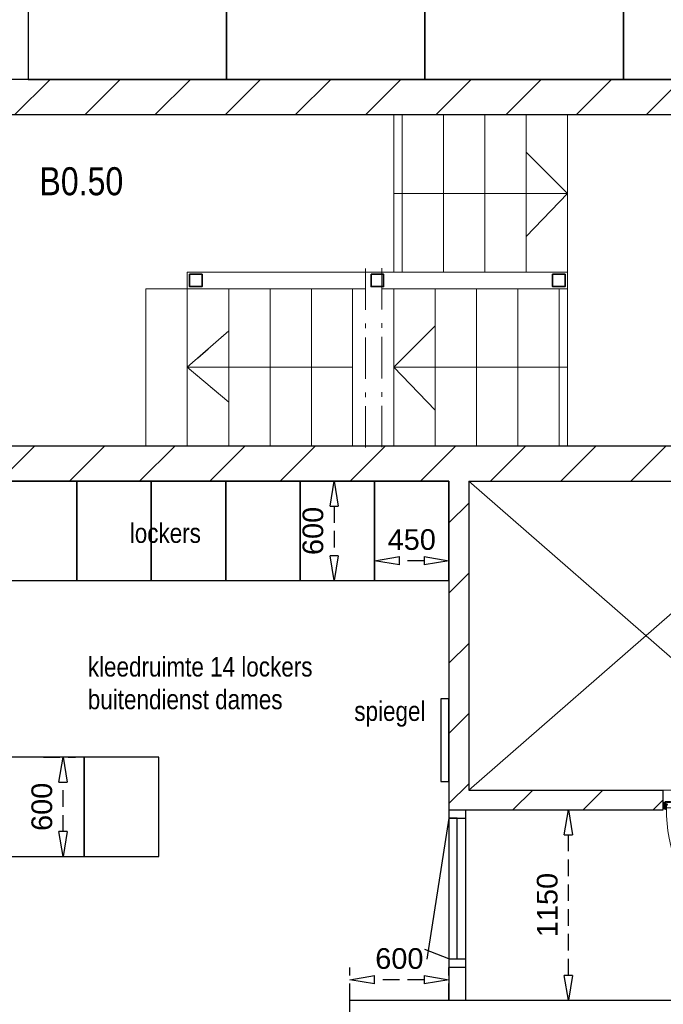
# Model space of a CAD drawing. Header units: millimetres. Extents: x 18442 to 242186, y -49554 to 63508.
# Tile 3 of 175: x 54430 to 58322, y -8918 to -2967. Entities that reach past the tile are written whole.
import ezdxf

# ---------------------------------------------------------------- set-up
doc = ezdxf.new("R2010")
doc.units = ezdxf.units.MM
doc.header["$LTSCALE"] = 400
doc.header["$PDMODE"] = 1
doc.header["$PDSIZE"] = 15
for name, pattern in [('HIDDEN', [0.375, 0.25, -0.125]), ('STYLE_01', [0.416641, 0.208282, -0.208359]), ('STYLE_02', [0.694427, 0.486069, -0.208359]), ('STYLE_06', [1.041641, 0.625, -0.208282, 0.069427, -0.138931])]:
    doc.linetypes.add(name, pattern=pattern)
for name, color, linetype in [('-ve', 2, 'HIDDEN'), ('inr', 4, 'Continuous'), ('plat', 5, 'Continuous'), ('timmerwerk-ge', 150, 'Continuous')]:
    doc.layers.add(name, color=color, linetype=linetype)
for name, color, linetype, lineweight in [('Lijn-afbreek', 140, 'STYLE_06', 15), ('mat-afdichting', 9, 'Continuous', 5), ('mat-aluminium', 140, 'Continuous', 15), ('mat-beton (ihwg)', 5, 'Continuous', 25), ('mat-kalkzandsteen', 5, 'Continuous', 25), ('mat-multiplex-hor', 140, 'Continuous', 15), ('mat-spuitwerk_marmo', 43, 'STYLE_02', 20), ('mat-staal', 5, 'Continuous', 25), ('None', 7, 'Continuous', 9), ('Ruimtenummers', 92, 'Continuous', 25)]:
    doc.layers.add(name, color=color, linetype=linetype, lineweight=lineweight)
doc.styles.add('Arial Narrow', font='ARIALN.TTF', dxfattribs={"height": 211.666667})
doc.styles.get("Standard").update_dxf_attribs({"font": 'arial.ttf'})
doc.dimstyles.new('CAL-N1-050-25', dxfattribs={"dimscale": 50, "dimtxt": 2.5, "dimasz": 3, "dimexe": 1.5, "dimexo": 0, "dimgap": 0.3, "dimtad": 0, "dimdec": 4, "dimrnd": 1, "dimdsep": 46, "dimtxsty": 'Standard', "dimblk": 'CLOSED', "dimcen": 0, "dimdle": 1.25, "dimclrt": 249, "dimadec": 0, "dimazin": 0, "dimtfac": 0.9, "dimtdec": 4, "dimtix": 1, "dimtmove": 0, "dimatfit": 3, "dimldrblk": 'CLOSED', "dimfxl": 1, "dimtvp": 1, "dimtolj": 1, "dimtzin": 0, "dimarcsym": 0})

# ---------------------------------------------------------------- blocks, each defined once
blk = doc.blocks.new('*X50')
at = {"layer": 'None', "lineweight": 9}
for p, q in [((-51982.4, -1495), (-51862.4, -1375)), ((-51558.2, -1495), (-51438.2, -1375)), ((-51133.9, -1495), (-51072.9, -1434))]:
    blk.add_line(p, q, dxfattribs=at)
blk = doc.blocks.new('*X51')
at = {"layer": 'None', "lineweight": 9}
for p, q in [((-52368.9, 239.8), (-52248.9, 359.8)), ((-52368.9, -184.5), (-52248.9, -64.5)), ((-52368.9, -608.7), (-52248.9, -488.7)), ((-52368.9, -1033), (-52248.9, -913)), ((-52368.9, -1457.3), (-52248.9, -1337.3))]:
    blk.add_line(p, q, dxfattribs=at)
blk = doc.blocks.new('*U121')
at = {"layer": 'None', "color": 43, "linetype": 'Continuous', "lineweight": 9}
for p, q in [((-50108.9, 491), (-52248.9, -1375)), ((-52248.9, 491), (-50108.9, -1375))]:
    blk.add_line(p, q, dxfattribs=at)
blk = doc.blocks.new('*X127')
at = {"layer": 'None', "lineweight": 9}
for p, q in [((-55492.9, 510), (-55297.9, 705)), ((-55087.6, 491), (-54873.6, 705)), ((-54663.3, 491), (-54449.3, 705)), ((-54239.1, 491), (-54025.1, 705)), ((-53814.8, 491), (-53600.8, 705)), ((-53390.5, 491), (-53176.5, 705)), ((-52966.3, 491), (-52752.3, 705)), ((-52542, 491), (-52328, 705)), ((-52117.7, 491), (-51903.7, 705)), ((-51693.5, 491), (-51479.5, 705)), ((-51269.2, 491), (-51055.2, 705)), ((-50845, 491), (-50631, 705)), ((-50420.7, 491), (-50206.7, 705))]:
    blk.add_line(p, q, dxfattribs=at)
blk = doc.blocks.new('*X128')
at = {"layer": 'None', "lineweight": 9}
for p, q in [((-55419.2, 2705), (-55205.2, 2919)), ((-54994.9, 2705), (-54780.9, 2919)), ((-54570.6, 2705), (-54356.6, 2919)), ((-54146.4, 2705), (-53932.4, 2919)), ((-53722.1, 2705), (-53508.1, 2919)), ((-53297.9, 2705), (-53083.9, 2919)), ((-52873.6, 2705), (-52659.6, 2919)), ((-52449.3, 2705), (-52235.3, 2919)), ((-52025.1, 2705), (-51811.1, 2919)), ((-51600.8, 2705), (-51386.8, 2919)), ((-51176.5, 2705), (-50962.5, 2919)), ((-50752.3, 2705), (-50538.3, 2919)), ((-50328, 2705), (-50114, 2919))]:
    blk.add_line(p, q, dxfattribs=at)
blk = doc.blocks.new('*U142')
at = {"layer": 'None', "color": 43, "linetype": 'Continuous', "lineweight": 9}
for p, q in [((-50108.9, -1451), (-50118.9, -1484.8)), ((-50108.9, -1484.8), (-50118.9, -1451))]:
    blk.add_line(p, q, dxfattribs=at)
blk.add_lwpolyline([(-50118.9, -1451), (-50108.9, -1451), (-50108.9, -1484.8), (-50118.9, -1484.8)], close=True, dxfattribs=at)
blk = doc.blocks.new('*X143')
at = {"layer": 'None', "lineweight": 9}
blk.add_line((-50122.9, -1474), (-50118.9, -1470), dxfattribs=at)
blk = doc.blocks.new('*U144')
at = {"layer": 'None', "color": 43, "linetype": 'Continuous', "lineweight": 9}
for p, q in [((-51072.9, -1451), (-51062.9, -1485.8)), ((-51072.9, -1485.8), (-51062.9, -1451))]:
    blk.add_line(p, q, dxfattribs=at)
blk.add_lwpolyline([(-51072.9, -1451), (-51062.9, -1451), (-51062.9, -1485.8), (-51072.9, -1485.8)], close=True, dxfattribs=at)
blk = doc.blocks.new('*U145')
at = {"layer": 'mat-afdichting', "lineweight": 5}
for points in [[(-51037.9, -1447.4), (-51049.9, -1447.4), (-51049.9, -1449.6), (-51037.9, -1449.6)], [(-50143.9, -1447.4), (-50131.9, -1447.4), (-50131.9, -1449.6), (-50143.9, -1449.6)]]:
    blk.add_lwpolyline(points, close=True, dxfattribs=at)
at = {"layer": 'mat-aluminium', "lineweight": 15}
blk.add_lwpolyline([(-51058.9, -1463.9), (-51062.9, -1463.9), (-51062.9, -1478.9), (-51058.9, -1478.9)], close=True, dxfattribs=at)
at = {"layer": 'mat-multiplex-hor', "lineweight": 15, "flags": 128}
for points in [[(-51047, -1464.9), (-51053, -1464.9), (-51053.9, -1483.4), (-50128, -1483.4), (-50129.2, -1464.9), (-50136.7, -1464.9)], [(-50136.7, -1461.9), (-50129.4, -1461.9), (-50130.1, -1449.6), (-50158.1, -1449.6), (-50158.1, -1443.4), (-51029.9, -1443.4), (-51029.9, -1449.6), (-51052.2, -1449.6), (-51052.8, -1461.9), (-51047, -1461.9)]]:
    blk.add_lwpolyline(points, dxfattribs=at)
at = {"layer": 'mat-spuitwerk_marmo', "lineweight": 20}
blk.add_circle((-50130.9, -1495.7), 4, dxfattribs=at)
at = {"layer": 'mat-staal', "lineweight": 5, "flags": 128}
for points in [[(-51057.9, -1443.4, 0.414214), (-51062.9, -1448.4), (-51063, -1491.8), (-51063, -1493.5), (-51059, -1493.5), (-51059, -1491.8), (-51058.9, -1448.4), (-51058.9, -1448.4, -0.414214), (-51057.9, -1447.4), (-51032.9, -1447.4), (-51032.9, -1443.4)], [(-50123.9, -1443.4, -0.414214), (-50118.9, -1448.4), (-50118.9, -1491.8), (-50118.9, -1493.5), (-50122.9, -1493.5), (-50122.9, -1491.8), (-50122.9, -1448.4), (-50122.9, -1448.4, 0.414214), (-50123.9, -1447.4), (-50148.9, -1447.4), (-50148.9, -1443.4)]]:
    blk.add_lwpolyline(points, format="xyb", close=True, dxfattribs=at)
at = {"layer": 'None', "color": 43, "linetype": 'Continuous', "lineweight": 9}
blk.add_line((-50130.9, -1495.7), (-50130.9, -2418.3), dxfattribs=at)
at = {"layer": 'None', "color": 92, "linetype": 'Continuous', "lineweight": 25, "flags": 128}
for points in [[(-51047.9, -1462.6), (-51052.9, -1462.6)], [(-51052.9, -1464.6), (-51047.9, -1464.6), (-51047.9, -1462.6)], [(-50129.1, -1462.6), (-50134.1, -1462.6)], [(-50134.1, -1464.6), (-50129.1, -1464.6), (-50129.1, -1462.6)]]:
    blk.add_lwpolyline(points, dxfattribs=at)
at = {"layer": 'None', "color": 43, "linetype": 'Continuous', "lineweight": 9}
for points in [[(-50136, -1493.2), (-50137.8, -1491.6), (-50130.5, -1483.1), (-50132.2, -1450.2), (-50129.8, -1450.1), (-50128, -1484)], [(-50125.4, -1449.7), (-50123, -1449.7), (-50123, -1496.8), (-50125.4, -1496.8)]]:
    blk.add_lwpolyline(points, close=True, dxfattribs=at)
at = {"layer": 'None', "color": 140, "linetype": 'Continuous', "lineweight": 15}
blk.add_circle((-50130.9, -1495.7), 8, dxfattribs=at)
at = {"layer": 'None', "color": 43, "linetype": 'Continuous', "lineweight": 9}
blk.add_arc((-50130.9, -1495.7), 922.6, 179.29028, 270, dxfattribs=at)
at = {"layer": 'None', "color": 8, "linetype": 'Continuous', "lineweight": 5}
for p in [(-51072.9, -1447.4), (-51072.9, -1477.4), (-50108.9, -1477.4), (-51062, -1495), (-50119.9, -1495)]:
    blk.add_point(p, dxfattribs=at)
at = {"layer": 'mat-staal'}
blk.add_blockref('*X143', (0, 0), dxfattribs=at)
at = {"layer": 'None', "color": 7}
for name in ['*U144', '*U142']:
    blk.add_blockref(name, (0, 0), dxfattribs=at)
blk = doc.blocks.new('_CLOSED')
at = {"color": 0, "linetype": 'ByBlock'}
for p, q in [((-1, 0.167), (0, 0)), ((-1, 0.167), (-1, -0.167)), ((0, 0), (-1, -0.167))]:
    blk.add_line(p, q, dxfattribs=at)
blk = doc.blocks.new('*D2498')
at = {"layer": '-ve', "color": 0, "lineweight": -2, "transparency": 16777216}
for p, q in [((56575.8, -6357.4), (56575.8, -6162.9)), ((57025.8, -6357.4), (57025.8, -6162.9)), ((56875.8, -6237.9), (56725.8, -6237.9))]:
    blk.add_line(p, q, dxfattribs=at)
at = {"layer": 'Defpoints', "color": 0, "transparency": 16777216}
for p in [(56575.8, -6237.9), (56575.8, -6357.4), (57025.8, -6357.4)]:
    blk.add_point(p, dxfattribs=at)
at = {"layer": '-ve', "color": 0, "lineweight": -2, "transparency": 16777216, "xscale": 150, "yscale": 150, "zscale": 150, "rotation": 180}
blk.add_blockref('_CLOSED', (56575.8, -6237.9), dxfattribs=at)
at = {"layer": '-ve', "color": 0, "lineweight": -2, "transparency": 16777216, "xscale": 150, "yscale": 150, "zscale": 150}
blk.add_blockref('_CLOSED', (57025.8, -6237.9), dxfattribs=at)
at = {"layer": '-ve', "color": 249, "transparency": 16777216, "insert": (56800.8, -6110.2), "char_height": 125, "attachment_point": 5}
blk.add_mtext('\\A1;450', dxfattribs=at)
blk = doc.blocks.new('*D2499')
at = {"layer": '-ve', "color": 0, "lineweight": -2, "transparency": 16777216}
for p, q in [((56097.1, -5757.4), (56406.6, -5757.4)), ((56331.6, -5907.4), (56331.6, -6207.4)), ((56097.1, -6357.4), (56406.6, -6357.4))]:
    blk.add_line(p, q, dxfattribs=at)
at = {"layer": 'Defpoints', "color": 0, "transparency": 16777216}
for p in [(56097.1, -5757.4), (56097.1, -6357.4), (56331.6, -6357.4)]:
    blk.add_point(p, dxfattribs=at)
at = {"layer": '-ve', "color": 0, "lineweight": -2, "transparency": 16777216, "xscale": 150, "yscale": 150, "zscale": 150}
for p, rotation in [((56331.6, -5757.4), 90), ((56331.6, -6357.4), 270)]:
    blk.add_blockref('_CLOSED', p, dxfattribs=dict(at, rotation=rotation))
at = {"layer": '-ve', "color": 249, "transparency": 16777216, "insert": (56203.9, -6057.4), "char_height": 125, "attachment_point": 5, "rotation": 90}
blk.add_mtext('\\A1;600', dxfattribs=at)
blk = doc.blocks.new('*D2500')
at = {"layer": '-ve', "color": 0, "lineweight": -2, "transparency": 16777216}
for p, q in [((57686.2, -7743.4), (57823.3, -7743.4)), ((57748.3, -8743.4), (57748.3, -7893.4)), ((57686.2, -8893.4), (57823.3, -8893.4))]:
    blk.add_line(p, q, dxfattribs=at)
at = {"layer": 'Defpoints', "color": 0, "transparency": 16777216}
for p in [(57686.2, -7743.4), (57748.3, -7743.4), (57686.2, -8893.4)]:
    blk.add_point(p, dxfattribs=at)
at = {"layer": '-ve', "color": 0, "lineweight": -2, "transparency": 16777216, "xscale": 150, "yscale": 150, "zscale": 150}
for p, rotation in [((57748.3, -7743.4), 90), ((57748.3, -8893.4), 270)]:
    blk.add_blockref('_CLOSED', p, dxfattribs=dict(at, rotation=rotation))
at = {"layer": '-ve', "color": 249, "transparency": 16777216, "insert": (57620.6, -8318.4), "char_height": 125, "attachment_point": 5, "rotation": 90}
blk.add_mtext('\\A1;1150', dxfattribs=at)
blk = doc.blocks.new('*D2505')
at = {"layer": '-ve', "color": 0, "lineweight": -2, "transparency": 16777216}
for p, q in [((54573.3, -7424.9), (54767.3, -7424.9)), ((54692.3, -7874.9), (54692.3, -7574.9)), ((54573.3, -8024.9), (54767.3, -8024.9))]:
    blk.add_line(p, q, dxfattribs=at)
at = {"layer": 'Defpoints', "color": 0, "transparency": 16777216}
for p in [(54573.3, -7424.9), (54692.3, -7424.9), (54573.3, -8024.9)]:
    blk.add_point(p, dxfattribs=at)
at = {"layer": '-ve', "color": 0, "lineweight": -2, "transparency": 16777216, "xscale": 150, "yscale": 150, "zscale": 150}
for p, rotation in [((54692.3, -7424.9), 90), ((54692.3, -8024.9), 270)]:
    blk.add_blockref('_CLOSED', p, dxfattribs=dict(at, rotation=rotation))
at = {"layer": '-ve', "color": 249, "transparency": 16777216, "insert": (54564.6, -7724.9), "char_height": 125, "attachment_point": 5, "rotation": 90}
blk.add_mtext('\\A1;600', dxfattribs=at)
blk = doc.blocks.new('*D2509')
at = {"layer": '-ve', "color": 0, "lineweight": -2, "transparency": 16777216}
for p, q in [((56425.8, -8893.4), (56425.8, -8695.2)), ((57025.8, -8893.4), (57025.8, -8695.2)), ((56875.8, -8770.2), (56575.8, -8770.2))]:
    blk.add_line(p, q, dxfattribs=at)
at = {"layer": 'Defpoints', "color": 0, "transparency": 16777216}
for p in [(56425.8, -8770.2), (56425.8, -8893.4), (57025.8, -8893.4)]:
    blk.add_point(p, dxfattribs=at)
at = {"layer": '-ve', "color": 0, "lineweight": -2, "transparency": 16777216, "xscale": 150, "yscale": 150, "zscale": 150}
for p, rotation in [((56425.8, -8770.2), 179.9999999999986), ((57025.8, -8770.2), 359.9999999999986)]:
    blk.add_blockref('_CLOSED', p, dxfattribs=dict(at, rotation=rotation))
at = {"layer": '-ve', "color": 249, "transparency": 16777216, "insert": (56725.8, -8642.5), "char_height": 125, "attachment_point": 5}
blk.add_mtext('\\A1;600', dxfattribs=at)

msp = doc.modelspace()

# ---------------------------------------------------------------- linework, layer by layer
at = {"layer": 'inr'}
for points in [[(54325.7849, -5757.38115), (54325.7849, -6357.38115), (54775.7849, -6357.38115), (54775.7849, -5757.38115)], [(54775.7849, -5757.38115), (54775.7849, -6357.38115), (55225.7849, -6357.38115), (55225.7849, -5757.38115)], [(55225.7849, -5757.38115), (55225.7849, -6357.38115), (55675.7849, -6357.38115), (55675.7849, -5757.38115)], [(55675.7849, -5757.38115), (55675.7849, -6357.38115), (56125.7849, -6357.38115), (56125.7849, -5757.38115)], [(56125.7849, -5757.38115), (56125.7849, -6357.38115), (56575.7849, -6357.38115), (56575.7849, -5757.38115)], [(56575.7849, -5757.38115), (56575.7849, -6357.38115), (57025.7849, -6357.38115), (57025.7849, -5757.38115)], [(54370.7849, -7424.88115), (54370.7849, -8024.88115), (54820.7849, -8024.88115), (54820.7849, -7424.88115)], [(54820.7849, -7424.88115), (54820.7849, -8024.88115), (55270.7849, -8024.88115), (55270.7849, -7424.88115)]]:
    msp.add_lwpolyline(points, close=True, dxfattribs=at)
at = {"layer": 'Lijn-afbreek', "lineweight": 15}
for p, q in [((56520.71722, -4470.60029), (56520.71722, -5625.60029)), ((56520.71722, -4470.60029), (56520.71722, -5625.60029)), ((56619.82367, -4468.38115), (56619.82367, -5623.38115)), ((56619.82367, -4468.38115), (56619.82367, -5623.38115))]:
    msp.add_line(p, q, dxfattribs=at)
at = {"layer": 'mat-beton (ihwg)', "lineweight": 25}
for p, q in [((57025.7849, -7793.38115), (56892.04968, -8645.24533)), ((57025.7849, -7743.38115), (57025.7849, -8893.38115)), ((57075.7849, -8643.38115), (57075.7849, -7793.38115)), ((57125.7849, -7743.38115), (57125.7849, -8893.38115)), ((57025.7849, -8643.38115), (56880.27122, -8586.39138)), ((56425.7849, -11118.38115), (56425.7849, -8893.38115)), ((56425.7849, -8893.38115), (61995.7849, -8893.38115))]:
    msp.add_line(p, q, dxfattribs=at)
msp.add_lwpolyline([(57025.7849, -7572.73522), (57025.7849, -7072.73522), (56975.7849, -7072.73522), (56975.7849, -7572.73522)], close=True, dxfattribs=at)
at = {"layer": 'mat-kalkzandsteen', "lineweight": 25}
for p, q in [((59285.7849, -3329.38115), (53920.7849, -3329.38115)), ((59285.7849, -3543.38115), (53706.7849, -3543.38115)), ((53706.7849, -5543.38115), (59285.7849, -5543.38115)), ((53920.7849, -5757.38115), (57025.7849, -5757.38115)), ((57025.7849, -5757.38115), (57025.7849, -7743.38115)), ((57145.7849, -5757.38115), (57145.7849, -7623.38115)), ((57145.7849, -5757.38115), (59285.7849, -5757.38115)), ((57145.7849, -7623.38115), (58321.7849, -7623.38115)), ((58321.7849, -7743.38115), (58321.7849, -7623.38115)), ((57025.7849, -7743.38115), (58321.7849, -7743.38115))]:
    msp.add_line(p, q, dxfattribs=at)
at = {"layer": 'None', "color": 43, "linetype": 'Continuous', "lineweight": 9}
for p, q in [((56692.72553, -4018.38115), (57742.72553, -4018.38115)), ((57742.72553, -4493.38115), (57742.72553, -4593.38115)), ((55442.72553, -4593.38115), (56442.72553, -4593.38115)), ((55694.72553, -5543.38115), (55694.72553, -4593.38115)), ((55944.72553, -5543.38115), (55944.72553, -4593.38115)), ((56194.72553, -5543.38115), (56194.72553, -4593.38115)), ((55694.72553, -4848.38115), (55442.72553, -5068.38115)), ((56442.72553, -5068.38115), (55442.72553, -5068.38115)), ((55442.72553, -5068.38115), (55694.72553, -5278.38115))]:
    msp.add_line(p, q, dxfattribs=at)
at = {"layer": 'None', "color": 43, "linetype": 'STYLE_01', "lineweight": 9}
for p, q in [((55442.72553, -4593.38115), (56442.72553, -4593.38115)), ((55694.72553, -5543.38115), (55694.72553, -4593.38115)), ((55944.72553, -5543.38115), (55944.72553, -4593.38115)), ((56194.72553, -5543.38115), (56194.72553, -4593.38115)), ((55694.72553, -4848.38115), (55442.72553, -5068.38115)), ((56442.72553, -5068.38115), (55442.72553, -5068.38115)), ((55442.72553, -5068.38115), (55694.72553, -5278.38115))]:
    msp.add_line(p, q, dxfattribs=at)
at = {"layer": 'None', "color": 140, "linetype": 'Continuous', "lineweight": 15}
msp.add_line((57742.72553, -5068.38115), (56692.72553, -5068.38115), dxfattribs=at)
at = {"layer": 'None', "color": 8, "linetype": 'Continuous', "lineweight": 5}
msp.add_line((58321.7849, -7623.38115), (59285.7849, -7623.38115), dxfattribs=at)
at = {"layer": 'None', "color": 43, "linetype": 'Continuous', "lineweight": 9}
for points in [[(56692.72553, -3543.38115), (56742.72553, -3543.38115), (56742.72553, -4493.38115), (56692.72553, -4493.38115)], [(56742.72553, -3543.38115), (56992.72553, -3543.38115), (56992.72553, -4493.38115), (56742.72553, -4493.38115)], [(56992.72553, -3543.38115), (57242.72553, -3543.38115), (57242.72553, -4493.38115), (56992.72553, -4493.38115)], [(57242.72553, -3543.38115), (57492.72553, -3543.38115), (57492.72553, -4493.38115), (57242.72553, -4493.38115)], [(57492.72553, -3543.38115), (57742.72553, -3543.38115), (57742.72553, -4493.38115), (57492.72553, -4493.38115)], [(55192.72553, -4593.38115), (55442.72553, -4593.38115), (55442.72553, -5543.38115), (55192.72553, -5543.38115)]]:
    msp.add_lwpolyline(points, close=True, dxfattribs=at)
at = {"layer": 'None', "color": 43, "linetype": 'Continuous', "lineweight": 9, "flags": 128}
for points in [[(57492.72553, -4278.38115), (57742.72553, -4018.38115), (57492.72553, -3768.38115)], [(56545.23384, -5543.38115), (56442.72553, -5543.38115), (56442.72553, -4593.38115), (56520.71722, -4593.38115)]]:
    msp.add_lwpolyline(points, dxfattribs=at)
at = {"layer": 'None', "color": 140, "linetype": 'STYLE_01', "lineweight": 15, "flags": 128}
msp.add_lwpolyline([(55442.72553, -4593.38115), (55442.72553, -4493.38115), (56692.72553, -4493.38115)], dxfattribs=at)
at = {"layer": 'None', "color": 140, "linetype": 'Continuous', "lineweight": 15, "flags": 128}
for points in [[(55442.72553, -4593.38115), (55442.72553, -4493.38115), (56692.72553, -4493.38115)], [(56619.72553, -4593.38115), (56692.72553, -4593.38115), (56692.72553, -5543.38115), (56545.23384, -5543.38115)], [(56619.72553, -4593.38115), (56692.72553, -4593.38115), (56692.72553, -5543.38115), (56545.23384, -5543.38115)], [(56942.72553, -5328.38115), (56692.72553, -5068.38115), (56942.72553, -4818.38115)]]:
    msp.add_lwpolyline(points, dxfattribs=at)
at = {"layer": 'None', "color": 1, "linetype": 'Continuous', "lineweight": 35}
for points in [[(55457.72553, -4505.88115), (55532.72553, -4505.88115), (55532.72553, -4580.88115), (55457.72553, -4580.88115)], [(55457.72553, -4505.88115), (55532.72553, -4505.88115), (55532.72553, -4580.88115), (55457.72553, -4580.88115)], [(56555.22553, -4505.88115), (56630.22553, -4505.88115), (56630.22553, -4580.88115), (56555.22553, -4580.88115)], [(56555.22553, -4505.88115), (56630.22553, -4505.88115), (56630.22553, -4580.88115), (56555.22553, -4580.88115)], [(57652.72553, -4505.88115), (57727.72553, -4505.88115), (57727.72553, -4580.88115), (57652.72553, -4580.88115)]]:
    msp.add_lwpolyline(points, close=True, dxfattribs=at)
at = {"layer": 'None', "color": 43, "linetype": 'STYLE_01', "lineweight": 9}
msp.add_lwpolyline([(55192.72553, -4593.38115), (55442.72553, -4593.38115), (55442.72553, -5543.38115), (55192.72553, -5543.38115)], close=True, dxfattribs=at)
at = {"layer": 'None', "color": 43, "linetype": 'STYLE_01', "lineweight": 9, "flags": 128}
msp.add_lwpolyline([(56545.23384, -5543.38115), (56442.72553, -5543.38115), (56442.72553, -4593.38115), (56520.71722, -4593.38115)], dxfattribs=at)
at = {"layer": 'None', "color": 140, "linetype": 'Continuous', "lineweight": 15}
for points in [[(56692.72553, -4593.38115), (56942.72553, -4593.38115), (56942.72553, -5543.38115), (56692.72553, -5543.38115)], [(56942.72553, -4593.38115), (57192.72553, -4593.38115), (57192.72553, -5543.38115), (56942.72553, -5543.38115)], [(57192.72553, -4593.38115), (57442.72553, -4593.38115), (57442.72553, -5543.38115), (57192.72553, -5543.38115)], [(57442.72553, -4593.38115), (57692.72553, -4593.38115), (57692.72553, -5543.38115), (57442.72553, -5543.38115)], [(57692.72553, -4593.38115), (57742.72553, -4593.38115), (57742.72553, -5543.38115), (57692.72553, -5543.38115)]]:
    msp.add_lwpolyline(points, close=True, dxfattribs=at)
at = {"layer": 'plat'}
for p, q in [((57025.7849, -7743.38115), (57125.7849, -7743.38115)), ((57025.7849, -7793.38115), (57125.7849, -7793.38115)), ((57075.7849, -7793.38115), (57025.7849, -7793.38115)), ((57025.7849, -8643.38115), (57125.7849, -8643.38115)), ((57025.7849, -8693.38115), (57125.7849, -8693.38115))]:
    msp.add_line(p, q, dxfattribs=at)
at = {"layer": 'timmerwerk-ge'}
for points in [[(54480.71694, -3329.38115), (55680.71694, -3329.38115), (55680.71694, -2879.38115), (54480.71694, -2879.38115)], [(55680.71694, -3329.38115), (56880.71694, -3329.38115), (56880.71694, -2879.38115), (55680.71694, -2879.38115)], [(56880.71694, -3329.38115), (58080.71694, -3329.38115), (58080.71694, -2879.38115), (56880.71694, -2879.38115)], [(58080.71694, -3329.38115), (59280.71694, -3329.38115), (59280.71694, -2879.38115), (58080.71694, -2879.38115)]]:
    msp.add_lwpolyline(points, close=True, dxfattribs=at)

# ---------------------------------------------------------------- block references
at = {"layer": 'mat-kalkzandsteen'}
for name in ['*X128', '*X127', '*X51', '*X50']:
    msp.add_blockref(name, (109394.72553, -6248.38115), dxfattribs=at)
at = {"layer": 'None', "color": 7}
for name in ['*U121', '*U145']:
    msp.add_blockref(name, (109394.72553, -6248.38115), dxfattribs=at)

# ---------------------------------------------------------------- texts
at = {"layer": 'plat', "attachment_point": 1, "style": 'Arial Narrow'}
for s, insert, char_height in [('lockers', (55095.85308, -6011.01859), 118.533333), ('kleedruimte 14 lockers\\Pbuitendienst dames', (54842.04134, -6818.75407), 118.5333333), ('spiegel', (56453.46744, -7086.9597), 118.533333)]:
    msp.add_mtext(s, dxfattribs=dict(at, insert=insert, char_height=char_height))
at = {"layer": 'Ruimtenummers', "insert": (54549.67378, -3859.15893), "char_height": 169.333333, "attachment_point": 1, "style": 'Arial Narrow'}
msp.add_mtext('B0.50', dxfattribs=at)

# ---------------------------------------------------------------- dimensions: what is measured, and where the dimension line sits
at = {"layer": '-ve'}
for p1, p2, distance, picture, middle in [((56097.11286, -5757.38115), (56097.11286, -6357.38115), 234.45448, '*D2499', (56203.9241, -6057.38115)), ((57025.7849, -6357.38115), (56575.7849, -6357.38115), -119.50949, '*D2498', (56800.7849, -6110.22842)), ((54573.30733, -8024.88115), (54573.30733, -7424.88115), -118.96833, '*D2505', (54564.63241, -7724.88115)), ((57686.21562, -8893.38115), (57686.21562, -7743.38115), -62.05746, '*D2500', (57620.62984, -8318.38115)), ((57025.7849, -8893.38115), (56425.7849, -8893.38115), -123.2057, '*D2509', (56725.7849, -8642.5322))]:
    dim = msp.add_aligned_dim(p1=p1, p2=p2, distance=distance, dimstyle='CAL-N1-050-25', dxfattribs=at)
    dim.commit()
    dim.dimension.update_dxf_attribs({"geometry": picture, "text_midpoint": middle})

doc.saveas('drawing.dxf')
